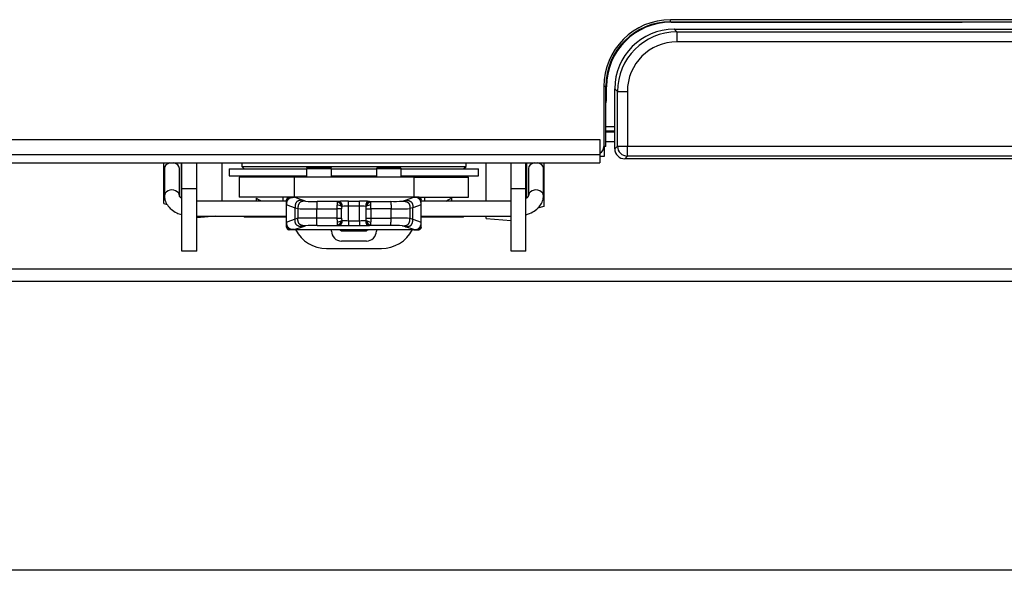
# Model space of a CAD drawing. Header units: millimetres. Extents: x -1876 to -393, y -289 to 978.
# Tile 4 of 14: x -1493 to -1295, y 314 to 425. Entities that reach past the tile are written whole.
import ezdxf

# ---------------------------------------------------------------- set-up
doc = ezdxf.new("R2010")
doc.units = ezdxf.units.MM
for name, color, linetype in [('016001AM', 7, 'Continuous'), ('198153_DISTANS_P', 7, 'Continuous'), ('198200_STÖD_SPJÄ', 7, 'Continuous'), ('198279_SPJÄLLARM', 7, 'Continuous'), ('198344_UNDRE_PLÅ', 7, 'Continuous'), ('198505_GLASLIST_', 7, 'Continuous'), ('198567_SPJÄLLKNO', 7, 'Continuous'), ('416067_SKRUV_FÖR', 7, 'Continuous'), ('598717_SPJÄLLARM', 7, 'Continuous'), ('598915_BRICKA_SP', 7, 'Continuous'), ('603158_SILIKONBU', 7, 'Continuous'), ('603762_FRONT_BEA', 7, 'Continuous'), ('603770_LUCKA_GLA', 7, 'Continuous'), ('603802_GLAS_YTTR', 7, 'Continuous'), ('603869_DISTANS_S', 7, 'Continuous'), ('603916_VÅGBRICKA', 7, 'Continuous'), ('603917_GLID_PACK', 7, 'Continuous'), ('803091_RAM_GLAS_', 7, 'Continuous'), ('803253_HANDTAG_S', 7, 'Continuous'), ('Default', 7, 'Continuous'), ('SVART_SKIVA_CI6_', 7, 'Continuous'), ('SVART_SKIVA_GLAS', 7, 'Continuous')]:
    doc.layers.add(name, color=color, linetype=linetype)

# ---------------------------------------------------------------- blocks, each defined once
blk = doc.blocks.new('SE')
at = {"layer": '016001AM', "color": 7, "linetype": 'Continuous'}
blk.add_line((327.5, 68.1), (332.5, 68.1), dxfattribs=at)
for start, end in [(236.2055, 240.5078), (299.4922, 303.7945)]:
    blk.add_arc((330, 72.52), 5.08, start, end, dxfattribs=at)
at = {"layer": '198153_DISTANS_P', "color": 7, "linetype": 'Continuous'}
for p, q in [((295.5, 76.5), (295.5, 81.68)), ((298.5, 76.5), (298.5, 81.68)), ((361.5, 76.5), (361.5, 81.68)), ((364.5, 76.5), (364.5, 81.68)), ((295.5, 64), (295.5, 76.5)), ((298.5, 76.5), (295.5, 76.5)), ((298.5, 64), (298.5, 76.5)), ((361.5, 64), (361.5, 76.5)), ((364.5, 76.5), (361.5, 76.5)), ((364.5, 64), (364.5, 76.5)), ((298.5, 64), (295.5, 64)), ((364.5, 64), (361.5, 64))]:
    blk.add_line(p, q, dxfattribs=at)
at = {"layer": '198200_STÖD_SPJÄ', "color": 7, "linetype": 'Continuous'}
for p, q in [((292, 80.57), (292, 75.11)), ((295, 75.11), (295, 80.57)), ((365, 80.57), (365, 75.11)), ((368, 75.11), (368, 80.57)), ((316.5, 74.04), (298.5, 74.04)), ((361.5, 74.04), (343.5, 74.04)), ((298.5, 71.04), (316.5, 71.04)), ((343.5, 71.04), (361.5, 71.04))]:
    blk.add_line(p, q, dxfattribs=at)
for centre, major_axis, start_param, end_param in [((293.5, 80.57), (-1.5, 0), 4.970741, 6.283185), ((293.5, 80.57), (-1.5, 0), 3.141593, 4.454037), ((366.5, 80.57), (1.5, 0), 1.829148, 3.141593), ((366.5, 80.57), (1.5, 0), 0, 1.312445), ((293.5, 75.11), (1.5, 0), 0, 3.142587), ((366.5, 75.11), (1.5, 0), 0, 3.141593), ((366.5, 75.11), (1.5, 0), 6.282453, 6.283185)]:
    blk.add_ellipse(centre, major_axis=major_axis, ratio=0.766044, start_param=start_param, end_param=end_param, dxfattribs=at)
for points, knots in [([(292, 75.11), (292.02, 74.8), (292.07, 74.19), (292.54, 73.21), (293.35, 72.33), (294.37, 71.69), (295.13, 71.41), (295.49, 71.31)], [0, 0, 0, 0, 0.1563405, 0.3710163, 0.5879656, 0.8175777, 1, 1, 1, 1]), ([(295.49, 74.54), (295.49, 74.55), (295.31, 74.66), (295.07, 74.89), (295, 75.06), (295, 75.09), (295, 75.11)], [0, 0, 0, 0, 0.015536, 0.387651, 0.768287, 1, 1, 1, 1]), ([(365, 75.11), (365, 75.09), (365, 75.06), (364.93, 74.88), (364.67, 74.65), (364.5, 74.54), (364.5, 74.54)], [0, 0, 0, 0, 0.219051, 0.640987, 0.9959, 1, 1, 1, 1]), ([(364.51, 71.31), (364.62, 71.34), (365.21, 71.52), (366.16, 71.97), (367.15, 72.81), (367.79, 73.8), (367.99, 74.63), (368, 75.04), (368, 75.11)], [0, 0, 0, 0, 0.052841, 0.30715, 0.537113, 0.754291, 0.963757, 1, 1, 1, 1])]:
    blk.add_open_spline(points, degree=3, knots=knots, dxfattribs=at)
at = {"layer": '198279_SPJÄLLARM', "color": 7, "linetype": 'Continuous'}
for p, q in [((318, 78.8), (307, 78.8)), ((307, 78.8), (307, 74.8)), ((342, 78.8), (318, 78.8)), ((318, 78.8), (318, 74.8)), ((342, 78.8), (342, 74.8)), ((342, 78.8), (353, 78.8)), ((353, 74.8), (353, 78.8)), ((317, 74.8), (307, 74.8)), ((343, 74.8), (353, 74.8))]:
    blk.add_line(p, q, dxfattribs=at)
at = {"layer": '198344_UNDRE_PLÅ', "color": 7, "linetype": 'Continuous'}
blk.add_line((380.5, 86), (382.3, 86), dxfattribs=at)
at = {"layer": '198505_GLASLIST_', "color": 7, "linetype": 'Continuous'}
for p, q in [((68.2, 86.38), (379.3, 86.38)), ((379.3, 86.38), (379.3, 83.38)), ((68.2, 83.38), (379.3, 83.38)), ((379.3, 83.38), (379.3, 81.68)), ((68.2, 81.68), (379.3, 81.68))]:
    blk.add_line(p, q, dxfattribs=at)
at = {"layer": '198567_SPJÄLLKNO', "color": 7, "linetype": 'Continuous'}
for p, q in [((316.5, 74.31), (316.5, 74.29)), ((316.5, 68.8), (316.5, 74.3)), ((316.52, 73.29), (318.19, 72.7)), ((317.01, 74.8), (316.95, 74.8)), ((317.01, 74.8), (317, 74.8)), ((317, 74.8), (318, 74.8)), ((317, 74.8), (317, 74.8)), ((318, 74.8), (317.01, 74.8)), ((318.02, 74.79), (317.01, 74.8)), ((342, 74.8), (318, 74.8)), ((319.69, 74.2), (318.02, 74.79)), ((320.26, 74.02), (319.69, 74.2)), ((326.9, 73.98), (322.63, 73.98)), ((328.9, 74), (331.1, 74)), ((328.9, 73), (328.9, 74)), ((331.1, 73), (331.1, 74)), ((333.1, 73.98), (337.37, 73.98)), ((339.74, 74.02), (340.31, 74.2)), ((340.31, 74.2), (341.98, 74.79)), ((343.48, 73.29), (341.81, 72.7)), ((341.98, 74.79), (342.99, 74.8)), ((343, 74.8), (342, 74.8)), ((342, 74.8), (342.99, 74.8)), ((342.99, 74.8), (343.05, 74.8)), ((342.99, 74.8), (343, 74.8)), ((343, 74.8), (343, 74.8)), ((343.5, 74.31), (343.5, 74.29)), ((343.5, 68.8), (343.5, 74.3)), ((318.19, 72.7), (318.77, 72.52)), ((318.19, 70.4), (318.19, 72.7)), ((318.77, 72.52), (318.77, 70.58)), ((322.56, 72.48), (326.6, 72.48)), ((322.56, 70.62), (322.56, 72.48)), ((327.53, 72.48), (326.6, 72.48)), ((326.6, 72.48), (326.6, 70.62)), ((327.53, 70.62), (327.53, 72.48)), ((331.1, 73), (328.9, 73)), ((328.9, 70.1), (328.9, 73)), ((331.1, 70.1), (331.1, 73)), ((332.47, 70.62), (332.47, 72.48)), ((332.47, 72.48), (333.4, 72.48)), ((337.44, 72.48), (333.4, 72.48)), ((333.4, 72.48), (333.4, 70.62)), ((337.44, 70.62), (337.44, 72.48)), ((341.81, 72.7), (341.23, 72.52)), ((341.23, 72.52), (341.23, 70.58)), ((341.81, 70.4), (341.81, 72.7)), ((318.19, 70.4), (316.52, 69.81)), ((318.77, 70.58), (318.19, 70.4)), ((326.6, 70.62), (322.56, 70.62)), ((322.63, 69.12), (326.9, 69.12)), ((326.6, 70.62), (326.61, 69.84)), ((328.9, 70.1), (331.1, 70.1)), ((328.9, 70.1), (328.9, 69.1)), ((331.1, 70.1), (331.1, 69.1)), ((337.37, 69.12), (333.1, 69.12)), ((333.4, 70.62), (333.39, 69.84)), ((333.4, 70.62), (337.44, 70.62)), ((341.23, 70.58), (341.81, 70.4)), ((341.81, 70.4), (343.48, 69.81)), ((316.5, 68.81), (316.5, 68.79)), ((316.95, 68.3), (317.02, 68.3)), ((318, 68.3), (317, 68.3)), ((318, 68.3), (317, 68.3)), ((317.02, 68.3), (318.02, 68.31)), ((342, 68.3), (318, 68.3)), ((318.02, 68.31), (319.69, 68.9)), ((319.69, 68.9), (320.26, 69.08)), ((331.1, 69.1), (328.9, 69.1)), ((340.31, 68.9), (339.74, 69.08)), ((341.98, 68.31), (340.31, 68.9)), ((342.98, 68.3), (341.98, 68.31)), ((342, 68.3), (343, 68.3)), ((342, 68.3), (343, 68.3)), ((343.05, 68.3), (342.98, 68.3)), ((343.5, 68.81), (343.5, 68.79))]:
    blk.add_line(p, q, dxfattribs=at)
for centre, radius, start, end in [((345.04, 74.31), 28.54, 180.0289, 182.0317), ((321.81, 95.28), 21.32, 265.8255, 272.2026), ((340.34, 72.53), 13.75, 176.969, 180.2146), ((339.63, 73.22), 13.01, 177.1319, 179.8344), ((326.42, 71.23), 2.03, 56.6157, 84.5884), ((326.43, 72.77), 1.12, 8.337, 79.8815), ((333.56, 72.77), 1.12, 100.0474, 171.734), ((333.54, 71.34), 1.93, 94.6177, 124.1781), ((320.89, 73.23), 12.5, 0.11, 2.9237), ((319.66, 72.53), 13.75, 359.7854, 3.031), ((338.18, 95.6), 21.63, 267.844, 274.1279), ((314.96, 74.31), 28.54, 357.9683, 359.9711), ((321.18, 120.41), 47.95, 267.1166, 271.6508), ((332.8, 72.58), 5.27, 176.1557, 181.0718), ((327.2, 72.58), 5.27, 358.9282, 3.8443), ((338.78, 124.66), 52.19, 268.5336, 272.699), ((343.39, 68.82), 26.89, 177.9069, 180.0325), ((321.18, 22.69), 47.95, 88.3492, 92.8834), ((321.81, 47.82), 21.32, 87.7974, 94.1745), ((326.99, 824.82), 754.2, 269.96982, 270.04091), ((326.46, 71.76), 1.93, 274.6177, 304.1781), ((339.63, 69.88), 13.01, 180.1656, 182.8681), ((326.44, 70.33), 1.12, 280.0474, 351.734), ((332.71, 70.52), 5.18, 178.8859, 183.8866), ((327.29, 70.52), 5.18, 356.1134, 1.1141), ((333.57, 70.33), 1.12, 188.3221, 259.8964), ((333.57, 71.83), 2, 236.3674, 264.8368), ((333.01, 824.83), 754.21, 269.95909, 270.03018), ((320.89, 69.87), 12.5, 357.0763, 359.89), ((338.18, 47.5), 21.63, 85.8721, 92.156), ((338.79, 19.43), 51.2, 87.2607, 91.5067), ((316.61, 68.82), 26.89, 359.9675, 2.0931)]:
    blk.add_arc(centre, radius, start, end, dxfattribs=at)
for centre, major_axis, ratio, start_param, end_param in [((317, 74.3), (-0.5, 0), 0.999945, 4.814487, 6.261698), ((316.7, 74.3), (0.539, 0.401), 0.553611, 0.613667, 0.639728), ((328.9, 73.95), (-2.5, 0), 0.017455, 4.712389, 5.637253), ((326.9, 72.98), (0.023, -1), 0.798464, 1.552309, 3.112602), ((331.1, 73.95), (-2.5, 0), 0.017455, 3.787525, 4.712389), ((333.1, 72.98), (-0.023, -1), 0.798464, 3.170583, 4.730876), ((343.3, 74.3), (-0.539, 0.401), 0.553611, -0.639728, -0.613667), ((343, 74.3), (0.5, 0), 0.999945, 0.021487, 1.468699), ((328.9, 72.95), (-1.5, 0), 0.029092, 4.712389, 5.637253), ((331.1, 72.95), (1.5, 0), 0.029092, 0.645932, 1.570796), ((326.9, 70.12), (0.023, 1), 0.798461, 3.170588, 4.730876), ((328.9, 69.15), (-2.5, 0), 0.017455, 0.645932, 1.570796), ((328.9, 70.15), (1.5, 0), 0.029092, 3.787525, 4.712389), ((331.1, 70.15), (-1.5, 0), 0.029092, 1.570796, 2.495661), ((331.1, 69.15), (2.5, 0), 0.017455, 4.712389, 5.637253), ((333.1, 70.12), (-0.023, 1), 0.798461, 1.552309, 3.112598), ((317, 68.8), (0.176, 0.468), 0.999555, 1.951152, 3.398179), ((343, 68.8), (-0.176, 0.468), 0.999555, 2.885006, 4.332033)]:
    blk.add_ellipse(centre, major_axis=major_axis, ratio=ratio, start_param=start_param, end_param=end_param, dxfattribs=at)
for points, degree, knots in [([(316.95, 74.8), (316.94, 74.78), (316.93, 74.77), (316.91, 74.76), (316.9, 74.75), (316.89, 74.74), (316.88, 74.72), (316.86, 74.7), (316.83, 74.68), (316.8, 74.65), (316.8, 74.65), (316.79, 74.65), (316.79, 74.65), (316.76, 74.62), (316.73, 74.59), (316.7, 74.55), (316.69, 74.54), (316.68, 74.53), (316.68, 74.51), (316.66, 74.49), (316.65, 74.47), (316.64, 74.45), (316.63, 74.44), (316.62, 74.42), (316.61, 74.41), (316.6, 74.4), (316.6, 74.4), (316.6, 74.39), (316.58, 74.37), (316.58, 74.36), (316.57, 74.35), (316.55, 74.34), (316.54, 74.33), (316.53, 74.32), (316.52, 74.32), (316.51, 74.31), (316.5, 74.31), (316.5, 74.31), (316.5, 74.31), (316.5, 74.31)], 3, [0, 0, 0, 0, 0.131908, 0.131908, 0.131908, 0.208925, 0.208925, 0.208925, 0.344557, 0.344557, 0.344557, 0.354881, 0.354881, 0.354881, 0.494913, 0.494913, 0.494913, 0.536925, 0.536925, 0.536925, 0.609402, 0.609402, 0.609402, 0.668193, 0.668193, 0.668193, 0.69083, 0.69083, 0.69083, 0.767152, 0.767152, 0.767152, 0.875046, 0.875046, 0.875046, 0.999978, 0.999978, 0.999978, 1, 1, 1, 1]), ([(316.52, 73.29), (316.52, 73.29), (316.52, 73.29), (316.52, 73.29), (316.52, 73.36), (316.52, 73.42), (316.52, 73.48), (316.52, 73.51), (316.52, 73.55), (316.53, 73.58), (316.53, 73.61), (316.53, 73.65), (316.54, 73.67), (316.54, 73.7), (316.55, 73.72), (316.55, 73.75), (316.55, 73.76), (316.56, 73.77), (316.56, 73.78), (316.57, 73.82), (316.58, 73.86), (316.59, 73.9), (316.61, 73.97), (316.64, 74.04), (316.68, 74.13), (316.7, 74.17), (316.73, 74.23), (316.77, 74.28), (316.78, 74.31), (316.8, 74.33), (316.82, 74.35), (316.85, 74.39), (316.88, 74.43), (316.91, 74.46), (316.94, 74.49), (316.98, 74.52), (317.01, 74.54), (317.05, 74.57), (317.08, 74.59), (317.11, 74.61), (317.17, 74.64), (317.23, 74.67), (317.28, 74.69), (317.34, 74.71), (317.4, 74.73), (317.45, 74.74), (317.48, 74.75), (317.51, 74.76), (317.54, 74.76), (317.56, 74.77), (317.59, 74.77), (317.63, 74.78), (317.66, 74.78), (317.7, 74.78), (317.74, 74.79), (317.79, 74.79), (317.84, 74.79), (317.89, 74.79), (317.93, 74.79), (317.98, 74.79), (318.02, 74.79), (318.02, 74.79), (318.02, 74.79), (318.02, 74.79)], 3, [0, 0, 0, 0, 0.000018, 0.000018, 0.000018, 0.054958, 0.054958, 0.054958, 0.086894, 0.086894, 0.086894, 0.126235, 0.126235, 0.126235, 0.166413, 0.166413, 0.166413, 0.188226, 0.188226, 0.188226, 0.268391, 0.268391, 0.268391, 0.384294, 0.384294, 0.384294, 0.449174, 0.449174, 0.449174, 0.477018, 0.477018, 0.477018, 0.519496, 0.519496, 0.519496, 0.559665, 0.559665, 0.559665, 0.601319, 0.601319, 0.601319, 0.679019, 0.679019, 0.679019, 0.767817, 0.767817, 0.767817, 0.822884, 0.822884, 0.822884, 0.873502, 0.873502, 0.873502, 0.914995, 0.914995, 0.914995, 0.960133, 0.960133, 0.960133, 0.999982, 0.999982, 0.999982, 1, 1, 1, 1]), ([(319.69, 74.2), (319.43, 74.2), (319.18, 74.2), (318.63, 74.09), (318.3, 73.76), (318.19, 73.21), (318.19, 72.95), (318.19, 72.7)], 5, [0, 0, 0, 0, 0, 0, 0.5, 0.5, 1, 1, 1, 1, 1, 1]), ([(320.26, 74.02), (320.01, 74.02), (319.76, 74.02), (319.21, 73.91), (318.87, 73.58), (318.77, 73.03), (318.77, 72.78), (318.77, 72.52)], 5, [0, 0, 0, 0, 0, 0, 0.5, 0.5, 1, 1, 1, 1, 1, 1]), ([(322.63, 73.98), (322.62, 73.98), (322.61, 73.97), (322.58, 73.86), (322.57, 73.53), (322.56, 72.98), (322.56, 72.73), (322.56, 72.48)], 5, [0, 0, 0, 0, 0, 0, 0.5, 0.5, 1, 1, 1, 1, 1, 1]), ([(326.9, 73.98), (326.86, 73.98), (326.83, 73.98), (326.77, 73.97), (326.74, 73.97), (326.68, 73.95), (326.65, 73.92), (326.63, 73.87)], 3, [0, 0, 0, 0, 0.25, 0.25, 0.5, 0.5, 1, 1, 1, 1]), ([(333.1, 73.98), (333.14, 73.98), (333.17, 73.98), (333.23, 73.97), (333.26, 73.97), (333.32, 73.95), (333.35, 73.92), (333.37, 73.87)], 3, [0, 0, 0, 0, 0.25, 0.25, 0.5, 0.5, 1, 1, 1, 1]), ([(337.37, 73.98), (337.38, 73.98), (337.39, 73.97), (337.42, 73.86), (337.43, 73.53), (337.44, 72.98), (337.44, 72.73), (337.44, 72.48)], 5, [0, 0, 0, 0, 0, 0, 0.5, 0.5, 1, 1, 1, 1, 1, 1]), ([(339.74, 74.02), (339.99, 74.02), (340.24, 74.02), (340.79, 73.91), (341.13, 73.58), (341.23, 73.03), (341.23, 72.78), (341.23, 72.52)], 5, [0, 0, 0, 0, 0, 0, 0.5, 0.5, 1, 1, 1, 1, 1, 1]), ([(340.31, 74.2), (340.57, 74.2), (340.82, 74.2), (341.37, 74.09), (341.7, 73.76), (341.81, 73.21), (341.81, 72.95), (341.81, 72.7)], 5, [0, 0, 0, 0, 0, 0, 0.5, 0.5, 1, 1, 1, 1, 1, 1]), ([(343.48, 73.29), (343.48, 73.29), (343.48, 73.29), (343.48, 73.29), (343.48, 73.36), (343.48, 73.42), (343.48, 73.48), (343.48, 73.51), (343.48, 73.55), (343.47, 73.58), (343.47, 73.61), (343.47, 73.65), (343.46, 73.67), (343.46, 73.7), (343.45, 73.72), (343.45, 73.75), (343.45, 73.76), (343.44, 73.77), (343.44, 73.78), (343.43, 73.82), (343.42, 73.86), (343.41, 73.9), (343.39, 73.97), (343.36, 74.04), (343.32, 74.13), (343.3, 74.17), (343.27, 74.23), (343.23, 74.28), (343.22, 74.31), (343.2, 74.33), (343.18, 74.35), (343.15, 74.39), (343.12, 74.43), (343.09, 74.46), (343.06, 74.49), (343.02, 74.52), (342.99, 74.54), (342.95, 74.57), (342.92, 74.59), (342.89, 74.61), (342.83, 74.64), (342.77, 74.67), (342.72, 74.69), (342.66, 74.71), (342.6, 74.73), (342.55, 74.74), (342.52, 74.75), (342.49, 74.76), (342.46, 74.76), (342.44, 74.77), (342.41, 74.77), (342.37, 74.78), (342.34, 74.78), (342.3, 74.78), (342.26, 74.79), (342.21, 74.79), (342.16, 74.79), (342.11, 74.79), (342.07, 74.79), (342.02, 74.79), (341.98, 74.79), (341.98, 74.79), (341.98, 74.79), (341.98, 74.79)], 3, [0, 0, 0, 0, 0.000018, 0.000018, 0.000018, 0.054958, 0.054958, 0.054958, 0.086894, 0.086894, 0.086894, 0.126235, 0.126235, 0.126235, 0.166413, 0.166413, 0.166413, 0.188226, 0.188226, 0.188226, 0.268391, 0.268391, 0.268391, 0.384294, 0.384294, 0.384294, 0.449174, 0.449174, 0.449174, 0.477018, 0.477018, 0.477018, 0.519496, 0.519496, 0.519496, 0.559665, 0.559665, 0.559665, 0.601319, 0.601319, 0.601319, 0.679019, 0.679019, 0.679019, 0.767817, 0.767817, 0.767817, 0.822884, 0.822884, 0.822884, 0.873502, 0.873502, 0.873502, 0.914995, 0.914995, 0.914995, 0.960133, 0.960133, 0.960133, 0.999982, 0.999982, 0.999982, 1, 1, 1, 1]), ([(343.05, 74.8), (343.06, 74.78), (343.07, 74.77), (343.09, 74.76), (343.1, 74.75), (343.11, 74.74), (343.12, 74.72), (343.14, 74.7), (343.17, 74.68), (343.2, 74.65), (343.2, 74.65), (343.21, 74.65), (343.21, 74.65), (343.24, 74.62), (343.27, 74.59), (343.3, 74.55), (343.31, 74.54), (343.32, 74.53), (343.32, 74.51), (343.34, 74.49), (343.35, 74.47), (343.36, 74.45), (343.37, 74.44), (343.38, 74.42), (343.39, 74.41), (343.4, 74.4), (343.4, 74.4), (343.4, 74.39), (343.42, 74.37), (343.42, 74.36), (343.43, 74.35), (343.45, 74.34), (343.46, 74.33), (343.47, 74.32), (343.48, 74.32), (343.49, 74.31), (343.5, 74.31), (343.5, 74.31), (343.5, 74.31), (343.5, 74.31)], 3, [0, 0, 0, 0, 0.131908, 0.131908, 0.131908, 0.208925, 0.208925, 0.208925, 0.344557, 0.344557, 0.344557, 0.354881, 0.354881, 0.354881, 0.494913, 0.494913, 0.494913, 0.536925, 0.536925, 0.536925, 0.609402, 0.609402, 0.609402, 0.668193, 0.668193, 0.668193, 0.69083, 0.69083, 0.69083, 0.767152, 0.767152, 0.767152, 0.875046, 0.875046, 0.875046, 0.999978, 0.999978, 0.999978, 1, 1, 1, 1]), ([(327.54, 72.93), (327.56, 72.96), (327.59, 72.97), (327.64, 72.98), (327.67, 72.98), (327.7, 72.98)], 3, [0, 0, 0, 0, 0.5, 0.5, 1, 1, 1, 1]), ([(332.46, 72.93), (332.44, 72.96), (332.41, 72.97), (332.36, 72.98), (332.33, 72.98), (332.3, 72.98)], 3, [0, 0, 0, 0, 0.5, 0.5, 1, 1, 1, 1]), ([(318.02, 68.31), (318.02, 68.31), (318.02, 68.31), (318.02, 68.31), (317.97, 68.31), (317.91, 68.31), (317.86, 68.31), (317.81, 68.31), (317.77, 68.31), (317.73, 68.31), (317.71, 68.32), (317.69, 68.32), (317.67, 68.32), (317.64, 68.32), (317.62, 68.33), (317.59, 68.33), (317.57, 68.33), (317.55, 68.34), (317.53, 68.34), (317.47, 68.35), (317.4, 68.37), (317.32, 68.4), (317.26, 68.42), (317.2, 68.44), (317.14, 68.48), (317.11, 68.49), (317.08, 68.51), (317.05, 68.53), (317.02, 68.55), (316.98, 68.58), (316.95, 68.61), (316.93, 68.63), (316.9, 68.65), (316.88, 68.67), (316.85, 68.7), (316.82, 68.74), (316.8, 68.77), (316.77, 68.81), (316.74, 68.85), (316.72, 68.89), (316.7, 68.93), (316.68, 68.97), (316.67, 69), (316.63, 69.08), (316.61, 69.15), (316.59, 69.21), (316.57, 69.26), (316.56, 69.31), (316.55, 69.36), (316.54, 69.39), (316.54, 69.42), (316.53, 69.46), (316.53, 69.48), (316.53, 69.51), (316.52, 69.55), (316.52, 69.56), (316.52, 69.57), (316.52, 69.58), (316.52, 69.65), (316.52, 69.73), (316.52, 69.81), (316.52, 69.81), (316.52, 69.81), (316.52, 69.81)], 3, [0, 0, 0, 0, 0.000018, 0.000018, 0.000018, 0.04961, 0.04961, 0.04961, 0.087891, 0.087891, 0.087891, 0.111804, 0.111804, 0.111804, 0.143823, 0.143823, 0.143823, 0.179468, 0.179468, 0.179468, 0.305799, 0.305799, 0.305799, 0.388432, 0.388432, 0.388432, 0.424653, 0.424653, 0.424653, 0.465167, 0.465167, 0.465167, 0.492776, 0.492776, 0.492776, 0.533475, 0.533475, 0.533475, 0.580606, 0.580606, 0.580606, 0.627139, 0.627139, 0.627139, 0.736393, 0.736393, 0.736393, 0.839125, 0.839125, 0.839125, 0.88698, 0.88698, 0.88698, 0.920331, 0.920331, 0.920331, 0.932396, 0.932396, 0.932396, 0.999982, 0.999982, 0.999982, 1, 1, 1, 1]), ([(319.69, 68.9), (319.43, 68.9), (319.18, 68.9), (318.63, 69.01), (318.3, 69.34), (318.19, 69.89), (318.19, 70.15), (318.19, 70.4)], 5, [0, 0, 0, 0, 0, 0, 0.5, 0.5, 1, 1, 1, 1, 1, 1]), ([(320.26, 69.08), (320.01, 69.08), (319.76, 69.08), (319.21, 69.19), (318.87, 69.52), (318.77, 70.07), (318.77, 70.32), (318.77, 70.58)], 5, [0, 0, 0, 0, 0, 0, 0.5, 0.5, 1, 1, 1, 1, 1, 1]), ([(322.63, 69.12), (322.62, 69.12), (322.61, 69.13), (322.58, 69.24), (322.57, 69.57), (322.56, 70.12), (322.56, 70.37), (322.56, 70.62)], 5, [0, 0, 0, 0, 0, 0, 0.5, 0.5, 1, 1, 1, 1, 1, 1]), ([(326.63, 69.23), (326.65, 69.18), (326.68, 69.15), (326.76, 69.12), (326.82, 69.12), (326.9, 69.12)], 3, [0, 0, 0, 0, 0.5, 0.5, 1, 1, 1, 1]), ([(327.7, 70.12), (327.67, 70.12), (327.64, 70.12), (327.59, 70.13), (327.56, 70.14), (327.54, 70.17)], 3, [0, 0, 0, 0, 0.5, 0.5, 1, 1, 1, 1]), ([(332.3, 70.12), (332.33, 70.12), (332.36, 70.12), (332.41, 70.13), (332.44, 70.14), (332.46, 70.17)], 3, [0, 0, 0, 0, 0.5, 0.5, 1, 1, 1, 1]), ([(333.37, 69.23), (333.35, 69.18), (333.32, 69.15), (333.24, 69.12), (333.18, 69.12), (333.1, 69.12)], 3, [0, 0, 0, 0, 0.5, 0.5, 1, 1, 1, 1]), ([(337.37, 69.12), (337.38, 69.12), (337.39, 69.13), (337.42, 69.24), (337.43, 69.57), (337.44, 70.12), (337.44, 70.37), (337.44, 70.62)], 5, [0, 0, 0, 0, 0, 0, 0.5, 0.5, 1, 1, 1, 1, 1, 1]), ([(339.74, 69.08), (339.99, 69.08), (340.24, 69.08), (340.79, 69.19), (341.13, 69.52), (341.23, 70.07), (341.23, 70.32), (341.23, 70.58)], 5, [0, 0, 0, 0, 0, 0, 0.5, 0.5, 1, 1, 1, 1, 1, 1]), ([(340.31, 68.9), (340.57, 68.9), (340.82, 68.9), (341.37, 69.01), (341.7, 69.34), (341.81, 69.89), (341.81, 70.15), (341.81, 70.4)], 5, [0, 0, 0, 0, 0, 0, 0.5, 0.5, 1, 1, 1, 1, 1, 1]), ([(341.98, 68.31), (341.98, 68.31), (341.98, 68.31), (341.98, 68.31), (342.03, 68.31), (342.09, 68.31), (342.14, 68.31), (342.19, 68.31), (342.23, 68.31), (342.27, 68.31), (342.29, 68.32), (342.31, 68.32), (342.33, 68.32), (342.36, 68.32), (342.38, 68.33), (342.41, 68.33), (342.43, 68.33), (342.45, 68.34), (342.47, 68.34), (342.53, 68.35), (342.6, 68.37), (342.68, 68.4), (342.74, 68.42), (342.8, 68.44), (342.86, 68.48), (342.89, 68.49), (342.92, 68.51), (342.95, 68.53), (342.98, 68.55), (343.02, 68.58), (343.05, 68.61), (343.07, 68.63), (343.1, 68.65), (343.12, 68.67), (343.15, 68.7), (343.18, 68.74), (343.2, 68.77), (343.23, 68.81), (343.26, 68.85), (343.28, 68.89), (343.3, 68.93), (343.32, 68.97), (343.33, 69), (343.37, 69.08), (343.39, 69.15), (343.41, 69.21), (343.43, 69.26), (343.44, 69.31), (343.45, 69.36), (343.46, 69.39), (343.46, 69.42), (343.47, 69.46), (343.47, 69.48), (343.47, 69.51), (343.48, 69.55), (343.48, 69.56), (343.48, 69.57), (343.48, 69.58), (343.48, 69.65), (343.48, 69.73), (343.48, 69.81), (343.48, 69.81), (343.48, 69.81), (343.48, 69.81)], 3, [0, 0, 0, 0, 0.000018, 0.000018, 0.000018, 0.04961, 0.04961, 0.04961, 0.087891, 0.087891, 0.087891, 0.111804, 0.111804, 0.111804, 0.143823, 0.143823, 0.143823, 0.179468, 0.179468, 0.179468, 0.305799, 0.305799, 0.305799, 0.388432, 0.388432, 0.388432, 0.424653, 0.424653, 0.424653, 0.465167, 0.465167, 0.465167, 0.492776, 0.492776, 0.492776, 0.533475, 0.533475, 0.533475, 0.580606, 0.580606, 0.580606, 0.627139, 0.627139, 0.627139, 0.736393, 0.736393, 0.736393, 0.839125, 0.839125, 0.839125, 0.88698, 0.88698, 0.88698, 0.920331, 0.920331, 0.920331, 0.932396, 0.932396, 0.932396, 0.999982, 0.999982, 0.999982, 1, 1, 1, 1]), ([(316.5, 68.79), (316.51, 68.79), (316.52, 68.78), (316.53, 68.78), (316.54, 68.77), (316.55, 68.76), (316.57, 68.75), (316.57, 68.74), (316.58, 68.73), (316.59, 68.72), (316.6, 68.7), (316.61, 68.69), (316.62, 68.67), (316.63, 68.66), (316.64, 68.64), (316.65, 68.62), (316.67, 68.59), (316.69, 68.56), (316.72, 68.53), (316.75, 68.5), (316.78, 68.46), (316.81, 68.43), (316.83, 68.42), (316.84, 68.41), (316.86, 68.4), (316.89, 68.37), (316.91, 68.35), (316.92, 68.34), (316.93, 68.32), (316.94, 68.31), (316.95, 68.3), (316.95, 68.3), (316.95, 68.3), (316.95, 68.3)], 3, [0, 0, 0, 0, 0.115121, 0.115121, 0.115121, 0.230399, 0.230399, 0.230399, 0.296268, 0.296268, 0.296268, 0.360242, 0.360242, 0.360242, 0.419482, 0.419482, 0.419482, 0.5273, 0.5273, 0.5273, 0.67706, 0.67706, 0.67706, 0.747442, 0.747442, 0.747442, 0.895661, 0.895661, 0.895661, 0.999978, 0.999978, 0.999978, 1, 1, 1, 1]), ([(343.5, 68.79), (343.49, 68.79), (343.48, 68.78), (343.47, 68.78), (343.46, 68.77), (343.45, 68.76), (343.43, 68.75), (343.43, 68.74), (343.42, 68.73), (343.41, 68.72), (343.4, 68.7), (343.39, 68.69), (343.38, 68.67), (343.37, 68.66), (343.36, 68.64), (343.35, 68.62), (343.33, 68.59), (343.31, 68.56), (343.28, 68.53), (343.25, 68.5), (343.22, 68.46), (343.19, 68.43), (343.17, 68.42), (343.16, 68.41), (343.14, 68.4), (343.11, 68.37), (343.09, 68.35), (343.08, 68.34), (343.07, 68.32), (343.06, 68.31), (343.05, 68.3), (343.05, 68.3), (343.05, 68.3), (343.05, 68.3)], 3, [0, 0, 0, 0, 0.115121, 0.115121, 0.115121, 0.230399, 0.230399, 0.230399, 0.296268, 0.296268, 0.296268, 0.360242, 0.360242, 0.360242, 0.419482, 0.419482, 0.419482, 0.5273, 0.5273, 0.5273, 0.67706, 0.67706, 0.67706, 0.747442, 0.747442, 0.747442, 0.895661, 0.895661, 0.895661, 0.999978, 0.999978, 0.999978, 1, 1, 1, 1])]:
    blk.add_open_spline(points, degree=degree, knots=knots, dxfattribs=at)
at = {"layer": '416067_SKRUV_FÖR', "color": 7, "linetype": 'Continuous'}
for p, q in [((320.75, 80.8), (320.5, 80.55)), ((320.5, 80.55), (325.5, 80.55)), ((320.5, 80.55), (320.5, 78.8)), ((320.75, 80.8), (325.25, 80.8)), ((325.5, 80.55), (325.25, 80.8)), ((325.5, 78.8), (325.5, 80.55)), ((334.75, 80.8), (334.5, 80.55)), ((334.5, 80.55), (339.5, 80.55)), ((334.5, 80.55), (334.5, 78.8)), ((334.75, 80.8), (339.25, 80.8)), ((339.5, 80.55), (339.25, 80.8)), ((339.5, 78.8), (339.5, 80.55))]:
    blk.add_line(p, q, dxfattribs=at)
at = {"layer": '598717_SPJÄLLARM', "color": 7, "linetype": 'Continuous'}
for p, q in [((325.5, 68.02), (325.5, 68.3)), ((334.5, 68.3), (334.5, 68.02)), ((332.5, 66.02), (327.5, 66.02)), ((324.5, 64.52), (335.5, 64.52))]:
    blk.add_line(p, q, dxfattribs=at)
for centre, radius, start, end in [((324.5, 71.52), 7, 207.3598, 270), ((327.5, 68.02), 2, 180, 270), ((332.5, 68.02), 2, 270, 0), ((335.5, 71.52), 7, 270, 332.6402)]:
    blk.add_arc(centre, radius, start, end, dxfattribs=at)
at = {"layer": '598915_BRICKA_SP', "color": 7, "linetype": 'Continuous'}
for p, q in [((308, 71.04), (308, 70.8)), ((316.5, 70.8), (308, 70.8)), ((352, 70.8), (343.5, 70.8)), ((352, 70.8), (352, 71.04))]:
    blk.add_line(p, q, dxfattribs=at)
at = {"layer": '603158_SILIKONBU', "color": 7, "linetype": 'Continuous'}
for p, q in [((291.9, 73.54), (291.9, 81.68)), ((295.4, 74.62), (295.4, 81.68)), ((303.5, 81.68), (303.5, 74.04)), ((356.5, 74.04), (356.5, 81.68)), ((364.6, 81.68), (364.6, 74.62)), ((368.1, 81.68), (368.1, 72.95)), ((291.9, 73.54), (292.53, 73.37)), ((368.1, 72.95), (366.83, 72.61)), ((302.33, 71.04), (298.5, 70.7)), ((356.5, 70.55), (356.5, 71.04)), ((356.5, 70.55), (361.5, 70.12))]:
    blk.add_line(p, q, dxfattribs=at)
at = {"layer": '603762_FRONT_BEA', "color": 7, "linetype": 'Continuous'}
for p, q in [((380.5, 89.01), (382.3, 89.01)), ((382.3, 88.02), (380.5, 88.02)), ((382.3, 87.88), (380.5, 87.88))]:
    blk.add_line(p, q, dxfattribs=at)
at = {"layer": '603770_LUCKA_GLA', "color": 7, "linetype": 'Continuous'}
for p, q in [((393.63, 109.9), (452, 109.9)), ((452, 110), (452, 109.9)), ((380.63, 94.38), (380.63, 96.95))]:
    blk.add_line(p, q, dxfattribs=at)
for centre, major_axis, ratio, start_param, end_param in [((393.7, 96.88), (11.71, -5.84), 0.993174, 2.036086, 3.601411), ((378.62, 94.41), (-1.32, 1.54), 0.987189, 3.635633, 3.998043)]:
    blk.add_ellipse(centre, major_axis=major_axis, ratio=ratio, start_param=start_param, end_param=end_param, dxfattribs=at)
at = {"layer": '603802_GLAS_YTTR', "color": 7, "linetype": 'Continuous'}
for p, q in [((393.5, 110), (393.5, 110.4)), ((536.5, 110.4), (393.5, 110.4)), ((393.5, 110), (536.5, 110)), ((380.1, 97), (380.1, 85)), ((380.5, 97), (380.1, 97)), ((380.5, 85), (380.5, 97)), ((380.5, 85), (380.1, 85))]:
    blk.add_line(p, q, dxfattribs=at)
for centre, radius, start, end in [((393.5, 97), 13.4, 90, 180), ((393.5, 97), 13, 90, 180), ((378.5, 85), 1.6, 300.0398, 0)]:
    blk.add_arc(centre, radius, start, end, dxfattribs=at)
at = {"layer": '603869_DISTANS_S', "color": 7, "linetype": 'Continuous'}
for p, q in [((307.5, 81.68), (307.5, 81)), ((307.5, 81), (352.5, 81)), ((307.5, 81), (308, 80.5)), ((352, 80.5), (352.5, 81)), ((352.5, 81), (352.5, 81.68)), ((315.75, 79.1), (315.75, 78.8)), ((344.25, 78.8), (344.25, 79.1)), ((315.75, 74.8), (315.75, 74.04)), ((344.25, 74.04), (344.25, 74.8))]:
    blk.add_line(p, q, dxfattribs=at)
at = {"layer": '603916_VÅGBRICKA', "color": 7, "linetype": 'Continuous'}
for p, q in [((310.4, 74.63), (310.4, 74.14)), ((349.6, 74.14), (349.6, 74.64))]:
    blk.add_line(p, q, dxfattribs=at)
for centre, start, end in [((318.43, 87.91), 238.8113, 243.0348), ((341.57, 87.91), 296.5272, 301.1887)]:
    blk.add_arc(centre, 15.5, start, end, dxfattribs=at)
at = {"layer": '603917_GLID_PACK', "color": 7, "linetype": 'Continuous'}
for p, q in [((305, 80.5), (320.5, 80.5)), ((305, 80.5), (305, 79.1)), ((305, 79.1), (320.5, 79.1)), ((325.5, 79.1), (334.5, 79.1)), ((325.61, 80.5), (334.39, 80.5)), ((339.5, 80.5), (355, 80.5)), ((339.5, 79.1), (355, 79.1)), ((355, 79.1), (355, 80.5))]:
    blk.add_line(p, q, dxfattribs=at)
at = {"layer": '803091_RAM_GLAS_', "color": 7, "linetype": 'Continuous'}
for p, q in [((590, 60.4), (70, 60.4)), ((590, 57.9), (70, 57.9))]:
    blk.add_line(p, q, dxfattribs=at)
at = {"layer": '803253_HANDTAG_S', "color": 7, "linetype": 'Continuous'}
for p, q in [((394.23, 108.5), (394.78, 107.95)), ((394.28, 108.5), (502.4, 108.5)), ((394.78, 107.95), (535.22, 107.95)), ((394.78, 107.95), (394.78, 105.96)), ((535.22, 105.96), (394.78, 105.96)), ((382.85, 96.02), (382.3, 96.57)), ((382.3, 84.5), (382.3, 96.52)), ((382.85, 85.04), (382.85, 96.02)), ((382.85, 96.02), (384.84, 96.02)), ((384.84, 96.02), (384.84, 85.04)), ((382.3, 84.49), (382.85, 85.04)), ((382.85, 85.04), (384.84, 85.04)), ((384.84, 85.04), (545.16, 85.04)), ((384.84, 83.05), (384.84, 85.04)), ((382.3, 84.5), (382.3, 84.49)), ((384.84, 83.05), (384.29, 82.5)), ((545.16, 83.05), (384.84, 83.05)), ((384.29, 82.5), (384.3, 82.5)), ((496.3, 82.5), (384.3, 82.5))]:
    blk.add_line(p, q, dxfattribs=at)
for centre, major_axis, ratio, start_param, end_param in [((394.33, 96.47), (8.53, -8.53), 0.994544, 2.361658, 3.921528), ((394.89, 95.91), (8.55, -8.55), 0.992709, 2.361658, 3.921528), ((394.89, 95.91), (7.15, -7.15), 0.989133, 2.361658, 3.921528), ((384.84, 85.04), (1.41, -1.41), 0.989133, 3.932454, 5.492324), ((384.31, 84.51), (1.42, 1.42), 0.994544, 2.361658, 3.921528)]:
    blk.add_ellipse(centre, major_axis=major_axis, ratio=ratio, start_param=start_param, end_param=end_param, dxfattribs=at)
for points in [[(394.28, 108.5), (394.26, 108.5), (394.23, 108.5)], [(382.3, 96.57), (382.3, 96.54), (382.3, 96.52)]]:
    blk.add_open_spline(points, degree=2, dxfattribs=at)
at = {"layer": 'SVART_SKIVA_CI6_', "color": 7, "linetype": 'Continuous'}
blk.add_line((655, 0), (5, 0), dxfattribs=at)
at = {"layer": 'SVART_SKIVA_GLAS', "color": 7, "linetype": 'Continuous'}
for p, q in [((380.15, 85), (380.15, 83)), ((380.15, 83), (379.3, 83))]:
    blk.add_line(p, q, dxfattribs=at)

msp = doc.modelspace()

# ---------------------------------------------------------------- block references
at = {"layer": 'Default', "color": 7}
msp.add_blockref('SE', (-1755.65, 314.28), dxfattribs=at)

doc.saveas('drawing.dxf')
